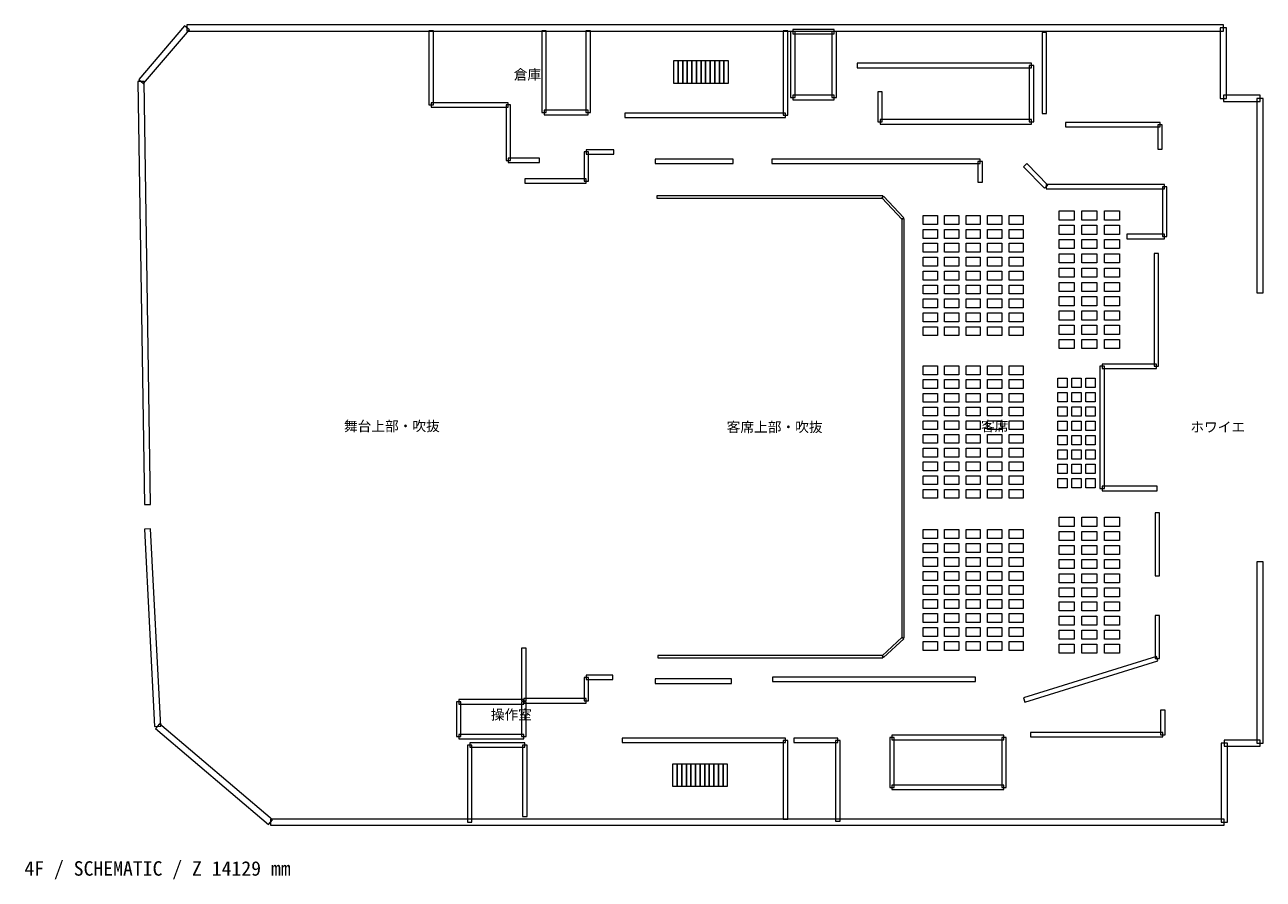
# Model space of a CAD drawing. Header units: millimetres. Extents: x -982 to 195309, y -53659 to 35796.
# Tile 1 of 5: x -982 to 54551, y -53659 to -15339. Entities that reach past the tile are written whole.
import ezdxf

# ---------------------------------------------------------------- set-up
doc = ezdxf.new("R2010")
doc.units = ezdxf.units.MM
for name, color, linetype, lineweight, true_color in [('ANNOTATION', 7, 'Continuous', 18, 0x50555f), ('F04_RAILS', 7, 'Continuous', 18, 0x627990), ('F04_ROOMS', 7, 'Continuous', 18, 0x50555f), ('F04_SEATING', 7, 'Continuous', 18, 0xac5052), ('F04_STAIRS', 7, 'Continuous', 18, 0x99a4b1), ('F04_WALLS', 7, 'Continuous', 18, 0xc4ccd5)]:
    doc.layers.add(name, color=color, linetype=linetype, lineweight=lineweight, true_color=true_color)
doc.styles.add('JAPANESE', font='msgothic.ttc')

msp = doc.modelspace()

# ---------------------------------------------------------------- linework, layer by layer
at = {"layer": 'F04_RAILS'}
for points in [[(27367, -23117), (37493, -23117), (37493, -23017), (27367, -23017), (27367, -23117)], [(37456, -23101), (38362, -24070), (38435, -24002), (37529, -23033), (37456, -23101)], [(38348, -24036), (38348, -42836), (38448, -42836), (38448, -24036), (38348, -24036)], [(38364, -42800), (37459, -43643), (37527, -43716), (38433, -42873), (38364, -42800)], [(37493, -43629), (27408, -43629), (27408, -43729), (37493, -43729), (37493, -43629)]]:
    msp.add_lwpolyline(points, close=True, dxfattribs=at)
at = {"layer": 'F04_SEATING'}
for points in [[(45404, -23688), (46074, -23688), (46074, -24098), (45404, -24098), (45404, -23688)], [(46420, -23688), (47090, -23688), (47090, -24098), (46420, -24098), (46420, -23688)], [(47435, -23688), (48105, -23688), (48105, -24098), (47435, -24098), (47435, -23688)], [(39303, -23895), (39939, -23895), (39939, -24294), (39303, -24294), (39303, -23895)], [(40266, -23895), (40902, -23895), (40902, -24294), (40266, -24294), (40266, -23895)], [(41230, -23895), (41865, -23895), (41865, -24294), (41230, -24294), (41230, -23895)], [(42193, -23895), (42829, -23895), (42829, -24294), (42193, -24294), (42193, -23895)], [(43156, -23895), (43792, -23895), (43792, -24294), (43156, -24294), (43156, -23895)], [(45404, -24329), (46074, -24329), (46074, -24739), (45404, -24739), (45404, -24329)], [(46420, -24329), (47090, -24329), (47090, -24739), (46420, -24739), (46420, -24329)], [(47435, -24329), (48105, -24329), (48105, -24739), (47435, -24739), (47435, -24329)], [(39303, -24518), (39939, -24518), (39939, -24917), (39303, -24917), (39303, -24518)], [(40266, -24518), (40902, -24518), (40902, -24917), (40266, -24917), (40266, -24518)], [(41230, -24518), (41865, -24518), (41865, -24917), (41230, -24917), (41230, -24518)], [(42193, -24518), (42829, -24518), (42829, -24917), (42193, -24917), (42193, -24518)], [(43156, -24518), (43792, -24518), (43792, -24917), (43156, -24917), (43156, -24518)], [(45404, -24969), (46074, -24969), (46074, -25379), (45404, -25379), (45404, -24969)], [(46420, -24969), (47090, -24969), (47090, -25379), (46420, -25379), (46420, -24969)], [(47435, -24969), (48105, -24969), (48105, -25379), (47435, -25379), (47435, -24969)], [(39303, -25141), (39939, -25141), (39939, -25540), (39303, -25540), (39303, -25141)], [(40266, -25141), (40902, -25141), (40902, -25540), (40266, -25540), (40266, -25141)], [(41230, -25141), (41865, -25141), (41865, -25540), (41230, -25540), (41230, -25141)], [(42193, -25141), (42829, -25141), (42829, -25540), (42193, -25540), (42193, -25141)], [(43156, -25141), (43792, -25141), (43792, -25540), (43156, -25540), (43156, -25141)], [(39303, -25764), (39939, -25764), (39939, -26163), (39303, -26163), (39303, -25764)], [(40266, -25764), (40902, -25764), (40902, -26163), (40266, -26163), (40266, -25764)], [(41230, -25764), (41865, -25764), (41865, -26163), (41230, -26163), (41230, -25764)], [(42193, -25764), (42829, -25764), (42829, -26163), (42193, -26163), (42193, -25764)], [(43156, -25764), (43792, -25764), (43792, -26163), (43156, -26163), (43156, -25764)], [(45404, -25610), (46074, -25610), (46074, -26020), (45404, -26020), (45404, -25610)], [(46420, -25610), (47090, -25610), (47090, -26020), (46420, -26020), (46420, -25610)], [(47435, -25610), (48105, -25610), (48105, -26020), (47435, -26020), (47435, -25610)], [(39303, -26387), (39939, -26387), (39939, -26786), (39303, -26786), (39303, -26387)], [(40266, -26387), (40902, -26387), (40902, -26786), (40266, -26786), (40266, -26387)], [(41230, -26387), (41865, -26387), (41865, -26786), (41230, -26786), (41230, -26387)], [(42193, -26387), (42829, -26387), (42829, -26786), (42193, -26786), (42193, -26387)], [(43156, -26387), (43792, -26387), (43792, -26786), (43156, -26786), (43156, -26387)], [(45404, -26251), (46074, -26251), (46074, -26661), (45404, -26661), (45404, -26251)], [(46420, -26251), (47090, -26251), (47090, -26661), (46420, -26661), (46420, -26251)], [(47435, -26251), (48105, -26251), (48105, -26661), (47435, -26661), (47435, -26251)], [(39303, -27010), (39939, -27010), (39939, -27409), (39303, -27409), (39303, -27010)], [(40266, -27010), (40902, -27010), (40902, -27409), (40266, -27409), (40266, -27010)], [(41230, -27010), (41865, -27010), (41865, -27409), (41230, -27409), (41230, -27010)], [(42193, -27010), (42829, -27010), (42829, -27409), (42193, -27409), (42193, -27010)], [(43156, -27010), (43792, -27010), (43792, -27409), (43156, -27409), (43156, -27010)], [(45404, -26891), (46074, -26891), (46074, -27302), (45404, -27302), (45404, -26891)], [(46420, -26891), (47090, -26891), (47090, -27302), (46420, -27302), (46420, -26891)], [(47435, -26891), (48105, -26891), (48105, -27302), (47435, -27302), (47435, -26891)], [(39303, -27633), (39939, -27633), (39939, -28032), (39303, -28032), (39303, -27633)], [(40266, -27633), (40902, -27633), (40902, -28032), (40266, -28032), (40266, -27633)], [(41230, -27633), (41865, -27633), (41865, -28032), (41230, -28032), (41230, -27633)], [(42193, -27633), (42829, -27633), (42829, -28032), (42193, -28032), (42193, -27633)], [(43156, -27633), (43792, -27633), (43792, -28032), (43156, -28032), (43156, -27633)], [(45404, -27532), (46074, -27532), (46074, -27942), (45404, -27942), (45404, -27532)], [(46420, -27532), (47090, -27532), (47090, -27942), (46420, -27942), (46420, -27532)], [(47435, -27532), (48105, -27532), (48105, -27942), (47435, -27942), (47435, -27532)], [(39303, -28256), (39939, -28256), (39939, -28655), (39303, -28655), (39303, -28256)], [(40266, -28256), (40902, -28256), (40902, -28655), (40266, -28655), (40266, -28256)], [(41230, -28256), (41865, -28256), (41865, -28655), (41230, -28655), (41230, -28256)], [(42193, -28256), (42829, -28256), (42829, -28655), (42193, -28655), (42193, -28256)], [(43156, -28256), (43792, -28256), (43792, -28655), (43156, -28655), (43156, -28256)], [(45404, -28173), (46074, -28173), (46074, -28583), (45404, -28583), (45404, -28173)], [(46420, -28173), (47090, -28173), (47090, -28583), (46420, -28583), (46420, -28173)], [(47435, -28173), (48105, -28173), (48105, -28583), (47435, -28583), (47435, -28173)], [(45404, -28814), (46074, -28814), (46074, -29224), (45404, -29224), (45404, -28814)], [(46420, -28814), (47090, -28814), (47090, -29224), (46420, -29224), (46420, -28814)], [(47435, -28814), (48105, -28814), (48105, -29224), (47435, -29224), (47435, -28814)], [(39303, -28879), (39939, -28879), (39939, -29277), (39303, -29277), (39303, -28879)], [(40266, -28879), (40902, -28879), (40902, -29277), (40266, -29277), (40266, -28879)], [(41230, -28879), (41865, -28879), (41865, -29277), (41230, -29277), (41230, -28879)], [(42193, -28879), (42829, -28879), (42829, -29277), (42193, -29277), (42193, -28879)], [(43156, -28879), (43792, -28879), (43792, -29277), (43156, -29277), (43156, -28879)], [(45404, -29454), (46074, -29454), (46074, -29864), (45404, -29864), (45404, -29454)], [(46420, -29454), (47090, -29454), (47090, -29864), (46420, -29864), (46420, -29454)], [(47435, -29454), (48105, -29454), (48105, -29864), (47435, -29864), (47435, -29454)], [(39303, -30639), (39939, -30639), (39939, -31032), (39303, -31032), (39303, -30639)], [(40266, -30639), (40902, -30639), (40902, -31032), (40266, -31032), (40266, -30639)], [(41230, -30639), (41865, -30639), (41865, -31032), (41230, -31032), (41230, -30639)], [(42193, -30639), (42829, -30639), (42829, -31032), (42193, -31032), (42193, -30639)], [(43156, -30639), (43792, -30639), (43792, -31032), (43156, -31032), (43156, -30639)], [(39303, -31254), (39939, -31254), (39939, -31648), (39303, -31648), (39303, -31254)], [(40266, -31254), (40902, -31254), (40902, -31648), (40266, -31648), (40266, -31254)], [(41230, -31254), (41865, -31254), (41865, -31648), (41230, -31648), (41230, -31254)], [(42193, -31254), (42829, -31254), (42829, -31648), (42193, -31648), (42193, -31254)], [(43156, -31254), (43792, -31254), (43792, -31648), (43156, -31648), (43156, -31254)], [(45339, -31191), (45756, -31191), (45756, -31603), (45339, -31603), (45339, -31191)], [(45970, -31191), (46387, -31191), (46387, -31603), (45970, -31603), (45970, -31191)], [(46601, -31191), (47018, -31191), (47018, -31603), (46601, -31603), (46601, -31191)], [(39303, -31869), (39939, -31869), (39939, -32263), (39303, -32263), (39303, -31869)], [(40266, -31869), (40902, -31869), (40902, -32263), (40266, -32263), (40266, -31869)], [(41230, -31869), (41865, -31869), (41865, -32263), (41230, -32263), (41230, -31869)], [(42193, -31869), (42829, -31869), (42829, -32263), (42193, -32263), (42193, -31869)], [(43156, -31869), (43792, -31869), (43792, -32263), (43156, -32263), (43156, -31869)], [(45339, -31834), (45756, -31834), (45756, -32246), (45339, -32246), (45339, -31834)], [(45970, -31834), (46387, -31834), (46387, -32246), (45970, -32246), (45970, -31834)], [(46601, -31834), (47018, -31834), (47018, -32246), (46601, -32246), (46601, -31834)], [(39303, -32485), (39939, -32485), (39939, -32879), (39303, -32879), (39303, -32485)], [(40266, -32485), (40902, -32485), (40902, -32879), (40266, -32879), (40266, -32485)], [(41230, -32485), (41865, -32485), (41865, -32879), (41230, -32879), (41230, -32485)], [(42193, -32485), (42829, -32485), (42829, -32879), (42193, -32879), (42193, -32485)], [(43156, -32485), (43792, -32485), (43792, -32879), (43156, -32879), (43156, -32485)], [(45339, -32477), (45756, -32477), (45756, -32888), (45339, -32888), (45339, -32477)], [(45970, -32477), (46387, -32477), (46387, -32888), (45970, -32888), (45970, -32477)], [(46601, -32477), (47018, -32477), (47018, -32888), (46601, -32888), (46601, -32477)], [(39303, -33100), (39939, -33100), (39939, -33494), (39303, -33494), (39303, -33100)], [(40266, -33100), (40902, -33100), (40902, -33494), (40266, -33494), (40266, -33100)], [(41230, -33100), (41865, -33100), (41865, -33494), (41230, -33494), (41230, -33100)], [(42193, -33100), (42829, -33100), (42829, -33494), (42193, -33494), (42193, -33100)], [(43156, -33100), (43792, -33100), (43792, -33494), (43156, -33494), (43156, -33100)], [(45339, -33120), (45756, -33120), (45756, -33531), (45339, -33531), (45339, -33120)], [(45970, -33120), (46387, -33120), (46387, -33531), (45970, -33531), (45970, -33120)], [(46601, -33120), (47018, -33120), (47018, -33531), (46601, -33531), (46601, -33120)], [(39303, -33716), (39939, -33716), (39939, -34110), (39303, -34110), (39303, -33716)], [(40266, -33716), (40902, -33716), (40902, -34110), (40266, -34110), (40266, -33716)], [(41230, -33716), (41865, -33716), (41865, -34110), (41230, -34110), (41230, -33716)], [(42193, -33716), (42829, -33716), (42829, -34110), (42193, -34110), (42193, -33716)], [(43156, -33716), (43792, -33716), (43792, -34110), (43156, -34110), (43156, -33716)], [(45339, -33763), (45756, -33763), (45756, -34174), (45339, -34174), (45339, -33763)], [(45970, -33763), (46387, -33763), (46387, -34174), (45970, -34174), (45970, -33763)], [(46601, -33763), (47018, -33763), (47018, -34174), (46601, -34174), (46601, -33763)], [(39303, -34331), (39939, -34331), (39939, -34725), (39303, -34725), (39303, -34331)], [(40266, -34331), (40902, -34331), (40902, -34725), (40266, -34725), (40266, -34331)], [(41230, -34331), (41865, -34331), (41865, -34725), (41230, -34725), (41230, -34331)], [(42193, -34331), (42829, -34331), (42829, -34725), (42193, -34725), (42193, -34331)], [(43156, -34331), (43792, -34331), (43792, -34725), (43156, -34725), (43156, -34331)], [(45339, -34406), (45756, -34406), (45756, -34817), (45339, -34817), (45339, -34406)], [(45970, -34406), (46387, -34406), (46387, -34817), (45970, -34817), (45970, -34406)], [(46601, -34406), (47018, -34406), (47018, -34817), (46601, -34817), (46601, -34406)], [(39303, -34947), (39939, -34947), (39939, -35340), (39303, -35340), (39303, -34947)], [(40266, -34947), (40902, -34947), (40902, -35340), (40266, -35340), (40266, -34947)], [(41230, -34947), (41865, -34947), (41865, -35340), (41230, -35340), (41230, -34947)], [(42193, -34947), (42829, -34947), (42829, -35340), (42193, -35340), (42193, -34947)], [(43156, -34947), (43792, -34947), (43792, -35340), (43156, -35340), (43156, -34947)], [(45339, -35048), (45756, -35048), (45756, -35460), (45339, -35460), (45339, -35048)], [(45970, -35048), (46387, -35048), (46387, -35460), (45970, -35460), (45970, -35048)], [(46601, -35048), (47018, -35048), (47018, -35460), (46601, -35460), (46601, -35048)], [(39303, -35562), (39939, -35562), (39939, -35956), (39303, -35956), (39303, -35562)], [(40266, -35562), (40902, -35562), (40902, -35956), (40266, -35956), (40266, -35562)], [(41230, -35562), (41865, -35562), (41865, -35956), (41230, -35956), (41230, -35562)], [(42193, -35562), (42829, -35562), (42829, -35956), (42193, -35956), (42193, -35562)], [(43156, -35562), (43792, -35562), (43792, -35956), (43156, -35956), (43156, -35562)], [(45339, -35691), (45756, -35691), (45756, -36103), (45339, -36103), (45339, -35691)], [(45970, -35691), (46387, -35691), (46387, -36103), (45970, -36103), (45970, -35691)], [(46601, -35691), (47018, -35691), (47018, -36103), (46601, -36103), (46601, -35691)], [(39303, -36177), (39939, -36177), (39939, -36571), (39303, -36571), (39303, -36177)], [(40266, -36177), (40902, -36177), (40902, -36571), (40266, -36571), (40266, -36177)], [(41230, -36177), (41865, -36177), (41865, -36571), (41230, -36571), (41230, -36177)], [(42193, -36177), (42829, -36177), (42829, -36571), (42193, -36571), (42193, -36177)], [(43156, -36177), (43792, -36177), (43792, -36571), (43156, -36571), (43156, -36177)], [(45404, -37428), (46074, -37428), (46074, -37833), (45404, -37833), (45404, -37428)], [(46420, -37428), (47090, -37428), (47090, -37833), (46420, -37833), (46420, -37428)], [(47435, -37428), (48105, -37428), (48105, -37833), (47435, -37833), (47435, -37428)], [(39303, -37975), (39939, -37975), (39939, -38377), (39303, -38377), (39303, -37975)], [(40266, -37975), (40902, -37975), (40902, -38377), (40266, -38377), (40266, -37975)], [(41230, -37975), (41865, -37975), (41865, -38377), (41230, -38377), (41230, -37975)], [(42193, -37975), (42829, -37975), (42829, -38377), (42193, -38377), (42193, -37975)], [(43156, -37975), (43792, -37975), (43792, -38377), (43156, -38377), (43156, -37975)], [(45404, -38060), (46074, -38060), (46074, -38465), (45404, -38465), (45404, -38060)], [(46420, -38060), (47090, -38060), (47090, -38465), (46420, -38465), (46420, -38060)], [(47435, -38060), (48105, -38060), (48105, -38465), (47435, -38465), (47435, -38060)], [(39303, -38603), (39939, -38603), (39939, -39005), (39303, -39005), (39303, -38603)], [(40266, -38603), (40902, -38603), (40902, -39005), (40266, -39005), (40266, -38603)], [(41230, -38603), (41865, -38603), (41865, -39005), (41230, -39005), (41230, -38603)], [(42193, -38603), (42829, -38603), (42829, -39005), (42193, -39005), (42193, -38603)], [(43156, -38603), (43792, -38603), (43792, -39005), (43156, -39005), (43156, -38603)], [(45404, -38693), (46074, -38693), (46074, -39097), (45404, -39097), (45404, -38693)], [(46420, -38693), (47090, -38693), (47090, -39097), (46420, -39097), (46420, -38693)], [(47435, -38693), (48105, -38693), (48105, -39097), (47435, -39097), (47435, -38693)], [(39303, -39230), (39939, -39230), (39939, -39632), (39303, -39632), (39303, -39230)], [(40266, -39230), (40902, -39230), (40902, -39632), (40266, -39632), (40266, -39230)], [(41230, -39230), (41865, -39230), (41865, -39632), (41230, -39632), (41230, -39230)], [(42193, -39230), (42829, -39230), (42829, -39632), (42193, -39632), (42193, -39230)], [(43156, -39230), (43792, -39230), (43792, -39632), (43156, -39632), (43156, -39230)], [(45404, -39325), (46074, -39325), (46074, -39730), (45404, -39730), (45404, -39325)], [(46420, -39325), (47090, -39325), (47090, -39730), (46420, -39730), (46420, -39325)], [(47435, -39325), (48105, -39325), (48105, -39730), (47435, -39730), (47435, -39325)], [(39303, -39858), (39939, -39858), (39939, -40260), (39303, -40260), (39303, -39858)], [(40266, -39858), (40902, -39858), (40902, -40260), (40266, -40260), (40266, -39858)], [(41230, -39858), (41865, -39858), (41865, -40260), (41230, -40260), (41230, -39858)], [(42193, -39858), (42829, -39858), (42829, -40260), (42193, -40260), (42193, -39858)], [(43156, -39858), (43792, -39858), (43792, -40260), (43156, -40260), (43156, -39858)], [(45404, -39957), (46074, -39957), (46074, -40362), (45404, -40362), (45404, -39957)], [(46420, -39957), (47090, -39957), (47090, -40362), (46420, -40362), (46420, -39957)], [(47435, -39957), (48105, -39957), (48105, -40362), (47435, -40362), (47435, -39957)], [(39303, -40486), (39939, -40486), (39939, -40887), (39303, -40887), (39303, -40486)], [(40266, -40486), (40902, -40486), (40902, -40887), (40266, -40887), (40266, -40486)], [(41230, -40486), (41865, -40486), (41865, -40887), (41230, -40887), (41230, -40486)], [(42193, -40486), (42829, -40486), (42829, -40887), (42193, -40887), (42193, -40486)], [(43156, -40486), (43792, -40486), (43792, -40887), (43156, -40887), (43156, -40486)], [(45404, -40590), (46074, -40590), (46074, -40994), (45404, -40994), (45404, -40590)], [(46420, -40590), (47090, -40590), (47090, -40994), (46420, -40994), (46420, -40590)], [(47435, -40590), (48105, -40590), (48105, -40994), (47435, -40994), (47435, -40590)], [(39303, -41113), (39939, -41113), (39939, -41515), (39303, -41515), (39303, -41113)], [(40266, -41113), (40902, -41113), (40902, -41515), (40266, -41515), (40266, -41113)], [(41230, -41113), (41865, -41113), (41865, -41515), (41230, -41515), (41230, -41113)], [(42193, -41113), (42829, -41113), (42829, -41515), (42193, -41515), (42193, -41113)], [(43156, -41113), (43792, -41113), (43792, -41515), (43156, -41515), (43156, -41113)], [(45404, -41222), (46074, -41222), (46074, -41626), (45404, -41626), (45404, -41222)], [(46420, -41222), (47090, -41222), (47090, -41626), (46420, -41626), (46420, -41222)], [(47435, -41222), (48105, -41222), (48105, -41626), (47435, -41626), (47435, -41222)], [(39303, -41741), (39939, -41741), (39939, -42143), (39303, -42143), (39303, -41741)], [(40266, -41741), (40902, -41741), (40902, -42143), (40266, -42143), (40266, -41741)], [(41230, -41741), (41865, -41741), (41865, -42143), (41230, -42143), (41230, -41741)], [(42193, -41741), (42829, -41741), (42829, -42143), (42193, -42143), (42193, -41741)], [(43156, -41741), (43792, -41741), (43792, -42143), (43156, -42143), (43156, -41741)], [(45404, -41854), (46074, -41854), (46074, -42259), (45404, -42259), (45404, -41854)], [(46420, -41854), (47090, -41854), (47090, -42259), (46420, -42259), (46420, -41854)], [(47435, -41854), (48105, -41854), (48105, -42259), (47435, -42259), (47435, -41854)], [(39303, -42368), (39939, -42368), (39939, -42770), (39303, -42770), (39303, -42368)], [(40266, -42368), (40902, -42368), (40902, -42770), (40266, -42770), (40266, -42368)], [(41230, -42368), (41865, -42368), (41865, -42770), (41230, -42770), (41230, -42368)], [(42193, -42368), (42829, -42368), (42829, -42770), (42193, -42770), (42193, -42368)], [(43156, -42368), (43792, -42368), (43792, -42770), (43156, -42770), (43156, -42368)], [(45404, -42486), (46074, -42486), (46074, -42891), (45404, -42891), (45404, -42486)], [(46420, -42486), (47090, -42486), (47090, -42891), (46420, -42891), (46420, -42486)], [(47435, -42486), (48105, -42486), (48105, -42891), (47435, -42891), (47435, -42486)], [(39303, -42996), (39939, -42996), (39939, -43398), (39303, -43398), (39303, -42996)], [(40266, -42996), (40902, -42996), (40902, -43398), (40266, -43398), (40266, -42996)], [(41230, -42996), (41865, -42996), (41865, -43398), (41230, -43398), (41230, -42996)], [(42193, -42996), (42829, -42996), (42829, -43398), (42193, -43398), (42193, -42996)], [(43156, -42996), (43792, -42996), (43792, -43398), (43156, -43398), (43156, -42996)], [(45404, -43119), (46074, -43119), (46074, -43523), (45404, -43523), (45404, -43119)], [(46420, -43119), (47090, -43119), (47090, -43523), (46420, -43523), (46420, -43119)], [(47435, -43119), (48105, -43119), (48105, -43523), (47435, -43523), (47435, -43119)]]:
    msp.add_lwpolyline(points, close=True, dxfattribs=at)
at = {"layer": 'F04_STAIRS'}
for points in [[(28107, -17960), (28313, -17960), (28313, -16960), (28107, -16960), (28107, -17960)], [(28313, -17960), (28519, -17960), (28519, -16960), (28313, -16960), (28313, -17960)], [(28519, -17960), (28725, -17960), (28725, -16960), (28519, -16960), (28519, -17960)], [(28725, -17960), (28931, -17960), (28931, -16960), (28725, -16960), (28725, -17960)], [(28931, -17960), (29137, -17960), (29137, -16960), (28931, -16960), (28931, -17960)], [(29137, -17960), (29342, -17960), (29342, -16960), (29137, -16960), (29137, -17960)], [(29342, -17960), (29548, -17960), (29548, -16960), (29342, -16960), (29342, -17960)], [(29548, -17960), (29754, -17960), (29754, -16960), (29548, -16960), (29548, -17960)], [(29754, -17960), (29960, -17960), (29960, -16960), (29754, -16960), (29754, -17960)], [(29960, -17960), (30166, -17960), (30166, -16960), (29960, -16960), (29960, -17960)], [(30166, -17960), (30371, -17960), (30371, -16960), (30166, -16960), (30166, -17960)], [(30371, -17960), (30577, -17960), (30577, -16960), (30371, -16960), (30371, -17960)], [(28066, -49491), (28272, -49491), (28272, -48491), (28066, -48491), (28066, -49491)], [(28272, -49491), (28478, -49491), (28478, -48491), (28272, -48491), (28272, -49491)], [(28478, -49491), (28684, -49491), (28684, -48491), (28478, -48491), (28478, -49491)], [(28684, -49491), (28890, -49491), (28890, -48491), (28684, -48491), (28684, -49491)], [(28890, -49491), (29095, -49491), (29095, -48491), (28890, -48491), (28890, -49491)], [(29095, -49491), (29301, -49491), (29301, -48491), (29095, -48491), (29095, -49491)], [(29301, -49491), (29507, -49491), (29507, -48491), (29301, -48491), (29301, -49491)], [(29507, -49491), (29713, -49491), (29713, -48491), (29507, -48491), (29507, -49491)], [(29713, -49491), (29919, -49491), (29919, -48491), (29713, -48491), (29713, -49491)], [(29919, -49491), (30125, -49491), (30125, -48491), (29919, -48491), (29919, -49491)], [(30125, -49491), (30330, -49491), (30330, -48491), (30125, -48491), (30125, -49491)], [(30330, -49491), (30536, -49491), (30536, -48491), (30330, -48491), (30330, -49491)]]:
    msp.add_lwpolyline(points, close=True, dxfattribs=at)
at = {"layer": 'F04_WALLS'}
for points in [[(4339, -17973), (6397, -15570), (6184, -15388), (4126, -17791), (4339, -17973)], [(6291, -15619), (52765, -15619), (52765, -15339), (6291, -15339), (6291, -15619)], [(33459, -15748), (35311, -15748), (35311, -15548), (33459, -15548), (33459, -15748)], [(52625, -15479), (52625, -18641), (52905, -18641), (52905, -15479), (52625, -15479)], [(17140, -15606), (17140, -18936), (17340, -18936), (17340, -15606), (17140, -15606)], [(22203, -15606), (22203, -19273), (22403, -19273), (22403, -15606), (22203, -15606)], [(24379, -19273), (24379, -15606), (24179, -15606), (24179, -19273), (24379, -19273)], [(33229, -19399), (33229, -15606), (33029, -15606), (33029, -19399), (33229, -19399)], [(33559, -18599), (33559, -15648), (33359, -15648), (33359, -18599), (33559, -18599)], [(35211, -15648), (35211, -18599), (35411, -18599), (35411, -15648), (35211, -15648)], [(44638, -15690), (44638, -19315), (44838, -19315), (44838, -15690), (44638, -15690)], [(36340, -17265), (44161, -17265), (44161, -17065), (36340, -17065), (36340, -17265)], [(44061, -17165), (44061, -19695), (44261, -19695), (44261, -17165), (44061, -17165)], [(4661, -36848), (4372, -17880), (4092, -17884), (4381, -36853), (4661, -36848)], [(17240, -19036), (20698, -19036), (20698, -18836), (17240, -18836), (17240, -19036)], [(35311, -18499), (33459, -18499), (33459, -18699), (35311, -18699), (35311, -18499)], [(37469, -19695), (37469, -18346), (37269, -18346), (37269, -19695), (37469, -19695)], [(52765, -18781), (54411, -18781), (54411, -18501), (52765, -18501), (52765, -18781)], [(54271, -18641), (54271, -27366), (54551, -27366), (54551, -18641), (54271, -18641)], [(20598, -18936), (20598, -21423), (20798, -21423), (20798, -18936), (20598, -18936)], [(22303, -19373), (24279, -19373), (24279, -19173), (22303, -19173), (22303, -19373)], [(25926, -19499), (33129, -19499), (33129, -19299), (25926, -19299), (25926, -19499)], [(44161, -19595), (37369, -19595), (37369, -19795), (44161, -19795), (44161, -19595)], [(45684, -19921), (49924, -19921), (49924, -19721), (45684, -19721), (45684, -19921)], [(49824, -19821), (49824, -20917), (50024, -20917), (50024, -19821), (49824, -19821)], [(24297, -22350), (24297, -21043), (24097, -21043), (24097, -22350), (24297, -22350)], [(24197, -21143), (25432, -21143), (25432, -20943), (24197, -20943), (24197, -21143)], [(20698, -21523), (22098, -21523), (22098, -21323), (20698, -21323), (20698, -21523)], [(27284, -21565), (30783, -21565), (30783, -21365), (27284, -21365), (27284, -21565)], [(32512, -21565), (41856, -21565), (41856, -21365), (32512, -21365), (32512, -21565)], [(41756, -21465), (41756, -22392), (41956, -22392), (41956, -21465), (41756, -21465)], [(43802, -21703), (44748, -22673), (44892, -22533), (43945, -21564), (43802, -21703)], [(21439, -22450), (24197, -22450), (24197, -22250), (21439, -22250), (21439, -22450)], [(44820, -22703), (50130, -22703), (50130, -22503), (44820, -22503), (44820, -22703)], [(50030, -22603), (50030, -24837), (50230, -24837), (50230, -22603), (50030, -22603)], [(50130, -24737), (48442, -24737), (48442, -24937), (50130, -24937), (50130, -24737)], [(49660, -25596), (49660, -30654), (49860, -30654), (49860, -25596), (49660, -25596)], [(47231, -30654), (47231, -36134), (47431, -36134), (47431, -30654), (47231, -30654)], [(49760, -30554), (47331, -30554), (47331, -30754), (49760, -30754), (49760, -30554)], [(47331, -36234), (49801, -36234), (49801, -36034), (47331, -36034), (47331, -36234)], [(49701, -37230), (49701, -40054), (49901, -40054), (49901, -37230), (49701, -37230)], [(5113, -46791), (4660, -37939), (4381, -37954), (4834, -46806), (5113, -46791)], [(54271, -39422), (54271, -47557), (54551, -47557), (54551, -39422), (54271, -39422)], [(49701, -41825), (49701, -43764), (49901, -43764), (49901, -41825), (49701, -41825)], [(21498, -45660), (21498, -43300), (21298, -43300), (21298, -45660), (21498, -45660)], [(49771, -43668), (43802, -45523), (43862, -45714), (49831, -43859), (49771, -43668)], [(24097, -44607), (24097, -45660), (24297, -45660), (24297, -44607), (24097, -44607)], [(25391, -44507), (24197, -44507), (24197, -44707), (25391, -44707), (25391, -44507)], [(30701, -44675), (27284, -44675), (27284, -44875), (30701, -44875), (30701, -44675)], [(41650, -44591), (32553, -44591), (32553, -44791), (41650, -44791), (41650, -44591)], [(18575, -47262), (18575, -45703), (18375, -45703), (18375, -47262), (18575, -47262)], [(18475, -45803), (21398, -45803), (21398, -45603), (18475, -45603), (18475, -45803)], [(21298, -45703), (21298, -47262), (21498, -47262), (21498, -45703), (21298, -45703)], [(24197, -45560), (21398, -45560), (21398, -45760), (24197, -45760), (24197, -45560)], [(50148, -47178), (50148, -46082), (49948, -46082), (49948, -47178), (50148, -47178)], [(10127, -50991), (5064, -46692), (4883, -46905), (9946, -51205), (10127, -50991)], [(21398, -47162), (18475, -47162), (18475, -47362), (21398, -47362), (21398, -47162)], [(44120, -47278), (50048, -47278), (50048, -47078), (44120, -47078), (44120, -47278)], [(19069, -51098), (19069, -47642), (18869, -47642), (18869, -51098), (19069, -51098)], [(18969, -47742), (21439, -47742), (21439, -47542), (18969, -47542), (18969, -47742)], [(21339, -47642), (21339, -50845), (21539, -50845), (21539, -47642), (21339, -47642)], [(25802, -47531), (33129, -47531), (33129, -47331), (25802, -47331), (25802, -47531)], [(33029, -47431), (33029, -50972), (33229, -50972), (33229, -47431), (33029, -47431)], [(33500, -47531), (35476, -47531), (35476, -47331), (33500, -47331), (33500, -47531)], [(35376, -47431), (35376, -51056), (35576, -51056), (35576, -47431), (35376, -47431)], [(38004, -49539), (38004, -47304), (37804, -47304), (37804, -49539), (38004, -49539)], [(37904, -47404), (42926, -47404), (42926, -47204), (37904, -47204), (37904, -47404)], [(42826, -47304), (42826, -49539), (43026, -49539), (43026, -47304), (42826, -47304)], [(52666, -47557), (52666, -51098), (52946, -51098), (52946, -47557), (52666, -47557)], [(54411, -47417), (52806, -47417), (52806, -47697), (54411, -47697), (54411, -47417)], [(42926, -49439), (37904, -49439), (37904, -49639), (42926, -49639), (42926, -49439)], [(52806, -50958), (10037, -50958), (10037, -51238), (52806, -51238), (52806, -50958)]]:
    msp.add_lwpolyline(points, close=True, dxfattribs=at)

# ---------------------------------------------------------------- texts
at = {"layer": 'ANNOTATION', "style": 'JAPANESE'}
msp.add_text('4F / SCHEMATIC / Z 14129 mm', height=650, dxfattribs=at).set_placement((-1000, -53500))
at = {"layer": 'F04_ROOMS', "style": 'JAPANESE'}
for s, p in [('倉庫', (20945, -17798)), ('舞台上部・吹抜', (13330, -33563)), ('客席上部・吹抜', (30495, -33605)), ('客席', (41897, -33563)), ('ホワイエ', (51283, -33605)), ('操作室', (19916, -46504))]:
    msp.add_text(s, height=450, dxfattribs=at).set_placement(p)

doc.saveas('drawing.dxf')
